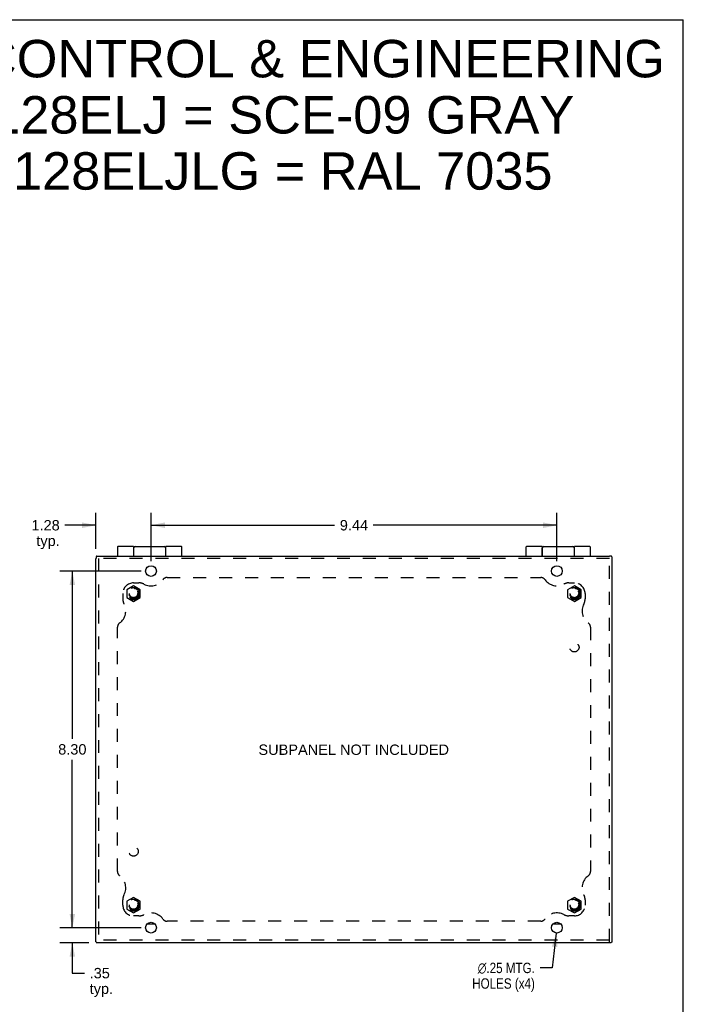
# Model space of a CAD drawing. Header units: inches. Extents: x 0 to 54.8, y 0 to 35.5.
# Tile 8 of 8: x 39.4 to 54.8, y 12.6 to 35.5. Entities that reach past the tile are written whole.
import ezdxf

# ---------------------------------------------------------------- set-up
doc = ezdxf.new("R2010")
doc.units = ezdxf.units.IN
doc.header["$LTSCALE"] = 3.016129
doc.header["$MEASUREMENT"] = 0
doc.linetypes.add('HIDDEN', pattern=[0.2, 0.1, -0.1])
doc.layers.get('0').update_dxf_attribs({"linetype": 'CONTINUOUS'})
for name, color, linetype in [('DEFAULT_2', 8, 'HIDDEN'), ('DIMENSIONS', 7, 'CONTINUOUS'), ('DOOR_ASSEMBLY', 7, 'CONTINUOUS'), ('SUBPANEL', 7, 'CONTINUOUS')]:
    doc.layers.add(name, color=color, linetype=linetype)
doc.styles.get("Standard").update_dxf_attribs({"font": 'arial.ttf'})
doc.styles.add('TEXTSTYLE_1', font='gdt', dxfattribs={"width": 0.8})
doc.dimstyles.new('DIMSTYLE_1', dxfattribs={"dimtxt": 0.241935, "dimasz": 0.322581, "dimexe": 0.09, "dimexo": 0.07, "dimgap": 0.0375, "dimtad": 0, "dimtih": 1, "dimtoh": 1, "dimzin": 4, "dimdsep": 46, "dimtxsty": 'Standard', "dimblk": '_FILLED', "dimblk1": '_FILLED', "dimblk2": '_FILLED', "dimcen": 0.09, "dimazin": 1, "dimtfac": 1, "dimtdec": 3, "dimtofl": 0, "dimtmove": 0, "dimatfit": 3, "dimldrblk": '_FILLED', "dimfxl": 0, "dimtolj": 1, "dimtzin": 4, "dimarcsym": 0})
doc.dimstyles.new('DIMSTYLE_2', dxfattribs={"dimtxt": 0.241935, "dimasz": 0.322581, "dimexe": 0.09, "dimexo": 0.07, "dimgap": 0.09, "dimtad": 0, "dimtih": 1, "dimtoh": 1, "dimzin": 4, "dimdsep": 46, "dimtxsty": 'Standard', "dimblk": '_FILLED', "dimblk1": '_FILLED', "dimblk2": '_FILLED', "dimcen": 0.09, "dimazin": 1, "dimtfac": 1, "dimtdec": 3, "dimtofl": 0, "dimtmove": 0, "dimatfit": 1, "dimldrblk": '_FILLED', "dimfxl": 0, "dimtolj": 1, "dimtzin": 4, "dimarcsym": 0})

# ---------------------------------------------------------------- blocks, each defined once
blk = doc.blocks.new('_FILLED')
at = {"color": 0, "linetype": 'ByBlock'}
blk.add_solid([(0, 0), (-1, 0.2), (-1, -0.2)], dxfattribs=at)
blk = doc.blocks.new('*D1')
at = {"layer": 'DIMENSIONS', "color": 2, "linetype": 'Continuous'}
for p, q in [((42.235, 22.653), (40.341, 22.653)), ((40.631, 22.653), (40.631, 18.745)), ((40.631, 14.353), (40.631, 18.261)), ((42.235, 14.353), (40.341, 14.353))]:
    blk.add_line(p, q, dxfattribs=at)
at = {"layer": 'DIMENSIONS', "color": 2, "linetype": 'Continuous', "xscale": 0.3225806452, "yscale": 0.3225806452, "zscale": 0.3225806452}
for p, rotation in [((40.631, 22.653), 90), ((40.631, 14.353), 270)]:
    blk.add_blockref('_FILLED', p, dxfattribs=dict(at, rotation=rotation))
at = {"layer": 'DIMENSIONS', "color": 2, "linetype": 'Continuous', "insert": (40.631, 18.624), "char_height": 0.2419, "width": 0.65745, "attachment_point": 2, "line_spacing_factor": 0.9}
blk.add_mtext('8.30', dxfattribs=at)
blk = doc.blocks.new('*D2')
at = {"layer": 'DIMENSIONS', "color": 2, "linetype": 'Continuous'}
for p, q in [((51.885, 14.229), (51.791, 13.417)), ((51.791, 13.417), (51.508, 13.417))]:
    blk.add_line(p, q, dxfattribs=at)
at = {"layer": 'DIMENSIONS', "color": 2, "linetype": 'Continuous', "xscale": 0.3225806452, "yscale": 0.3225806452, "zscale": 0.3225806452, "rotation": 83.399889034}
blk.add_blockref('_FILLED', (51.885, 14.229), dxfattribs=at)
at = {"layer": 'DIMENSIONS', "color": 2, "linetype": 'Continuous', "insert": (51.387, 13.538), "char_height": 0.24194, "width": 1.81946, "attachment_point": 3, "line_spacing_factor": 0.9, "style": 'TEXTSTYLE_1'}
blk.add_mtext('{\\fgdt;n}\\fArial;.25 MTG.\\PHOLES (x4)', dxfattribs=at)
blk = doc.blocks.new('*D3')
at = {"layer": 'DIMENSIONS', "color": 2, "linetype": 'Continuous'}
for p, q in [((42.461, 22.879), (42.461, 24.009)), ((51.899, 22.879), (51.899, 24.009)), ((42.461, 23.719), (46.73, 23.719)), ((51.899, 23.719), (47.63, 23.719))]:
    blk.add_line(p, q, dxfattribs=at)
at = {"layer": 'DIMENSIONS', "color": 2, "linetype": 'Continuous', "xscale": 0.3225806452, "yscale": 0.3225806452, "zscale": 0.3225806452, "rotation": 180}
blk.add_blockref('_FILLED', (42.461, 23.719), dxfattribs=at)
at = {"layer": 'DIMENSIONS', "color": 2, "linetype": 'Continuous', "xscale": 0.3225806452, "yscale": 0.3225806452, "zscale": 0.3225806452}
blk.add_blockref('_FILLED', (51.899, 23.719), dxfattribs=at)
at = {"layer": 'DIMENSIONS', "color": 2, "linetype": 'Continuous', "insert": (47.18, 23.84), "char_height": 0.2419, "width": 0.65745, "attachment_point": 2, "line_spacing_factor": 0.9}
blk.add_mtext('9.44', dxfattribs=at)
blk = doc.blocks.new('*D4')
at = {"layer": 'DIMENSIONS', "color": 2, "linetype": 'Continuous'}
for p, q in [((41.18, 23.169), (41.18, 24.009)), ((42.461, 22.879), (42.461, 24.009)), ((41.18, 23.719), (40.459, 23.719)), ((42.461, 23.719), (43.106, 23.719))]:
    blk.add_line(p, q, dxfattribs=at)
at = {"layer": 'DIMENSIONS', "color": 2, "linetype": 'Continuous', "xscale": 0.3225806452, "yscale": 0.3225806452, "zscale": 0.3225806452}
blk.add_blockref('_FILLED', (41.18, 23.719), dxfattribs=at)
at = {"layer": 'DIMENSIONS', "color": 2, "linetype": 'Continuous', "xscale": 0.3225806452, "yscale": 0.3225806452, "zscale": 0.3225806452, "rotation": 180}
blk.add_blockref('_FILLED', (42.461, 23.719), dxfattribs=at)
at = {"layer": 'DIMENSIONS', "color": 2, "linetype": 'Continuous', "insert": (40.338, 23.84), "char_height": 0.2419, "width": 0.65745, "attachment_point": 3, "line_spacing_factor": 0.9}
blk.add_mtext('1.28\\Ptyp.', dxfattribs=at)
blk = doc.blocks.new('*D5')
at = {"layer": 'DIMENSIONS', "color": 2, "linetype": 'Continuous'}
for p, q in [((40.631, 14.353), (40.631, 14.998)), ((42.235, 14.353), (40.341, 14.353)), ((41.014, 14.003), (40.341, 14.003)), ((40.631, 14.003), (40.631, 13.296)), ((40.631, 13.296), (40.913, 13.296))]:
    blk.add_line(p, q, dxfattribs=at)
at = {"layer": 'DIMENSIONS', "color": 2, "linetype": 'Continuous', "xscale": 0.3225806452, "yscale": 0.3225806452, "zscale": 0.3225806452}
for p, rotation in [((40.631, 14.353), 270), ((40.631, 14.003), 90)]:
    blk.add_blockref('_FILLED', p, dxfattribs=dict(at, rotation=rotation))
at = {"layer": 'DIMENSIONS', "color": 2, "linetype": 'Continuous', "insert": (41.034, 13.417), "char_height": 0.2419, "width": 0.54413, "attachment_point": 1, "line_spacing_factor": 0.9}
blk.add_mtext('.35\\Ptyp.', dxfattribs=at)

msp = doc.modelspace()

# ---------------------------------------------------------------- linework, layer by layer
at = {"color": 7, "linetype": 'Continuous'}
for p, q in [((0, 35.484), (54.839, 35.484)), ((54.839, 0), (54.839, 35.484)), ((41.185, 22.986), (41.185, 22.943)), ((53.163, 22.998), (53.12, 22.998)), ((53.184, 21.631), (53.18, 21.631)), ((53.184, 21.375), (53.184, 21.631)), ((53.184, 21.375), (53.18, 21.375)), ((42.372, 14.441), (42.55, 14.441)), ((51.81, 14.441), (51.988, 14.441)), ((41.197, 14.008), (41.24, 14.008)), ((53.12, 14.008), (53.163, 14.008))]:
    msp.add_line(p, q, dxfattribs=at)
at = {"color": 3, "linetype": 'Continuous'}
for p, q in [((41.18, 14.024), (41.18, 22.943)), ((41.199, 23.001), (41.198, 23.001)), ((41.198, 23.001), (41.198, 23.001)), ((41.201, 23.003), (53.12, 23.003)), ((53.178, 22.985), (53.177, 22.985)), ((53.178, 22.984), (53.178, 22.985)), ((53.18, 22.982), (53.18, 14.024)), ((41.182, 14.022), (41.182, 14.021)), ((41.182, 14.022), (41.182, 14.022)), ((53.12, 14.003), (41.24, 14.003)), ((53.178, 14.022), (53.177, 14.021)), ((53.178, 14.022), (53.178, 14.022))]:
    msp.add_line(p, q, dxfattribs=at)
for points in [[(41.19, 22.995), (41.189, 22.994), (41.188, 22.993), (41.187, 22.992), (41.186, 22.991), (41.185, 22.99), (41.185, 22.988), (41.185, 22.987), (41.185, 22.986)], [(41.194, 22.998), (41.194, 22.998), (41.193, 22.997), (41.192, 22.997), (41.191, 22.996), (41.191, 22.996), (41.19, 22.995)], [(41.198, 23.001), (41.197, 23), (41.196, 23), (41.196, 22.999), (41.195, 22.999), (41.194, 22.998)], [(41.2, 23.003), (41.2, 23.003), (41.2, 23.002), (41.199, 23.002), (41.199, 23.002), (41.199, 23.001)], [(41.201, 23.003), (41.201, 23.003), (41.201, 23.003), (41.201, 23.003), (41.201, 23.003), (41.201, 23.003), (41.2, 23.003)], [(53.172, 22.993), (53.171, 22.994), (53.17, 22.996), (53.169, 22.996), (53.168, 22.997), (53.166, 22.998), (53.165, 22.998), (53.163, 22.998), (53.163, 22.998)], [(53.175, 22.989), (53.174, 22.989), (53.174, 22.99), (53.173, 22.991), (53.173, 22.992), (53.172, 22.993), (53.172, 22.993)], [(53.177, 22.985), (53.177, 22.986), (53.176, 22.987), (53.176, 22.987), (53.175, 22.988), (53.175, 22.989)], [(53.179, 22.983), (53.179, 22.983), (53.179, 22.983), (53.179, 22.984), (53.179, 22.984), (53.178, 22.984)], [(53.18, 22.982), (53.18, 22.982), (53.18, 22.982), (53.18, 22.982), (53.18, 22.983), (53.18, 22.983), (53.179, 22.983)], [(41.18, 14.024), (41.181, 14.023), (41.181, 14.023), (41.181, 14.023), (41.181, 14.022), (41.182, 14.022)], [(41.18, 14.024), (41.18, 14.024), (41.18, 14.024), (41.18, 14.024), (41.18, 14.024), (41.18, 14.024), (41.18, 14.024)], [(41.182, 14.021), (41.183, 14.02), (41.183, 14.02), (41.184, 14.019), (41.184, 14.018), (41.185, 14.018)], [(41.185, 14.018), (41.185, 14.017), (41.186, 14.016), (41.186, 14.015), (41.187, 14.015), (41.187, 14.014), (41.188, 14.013)], [(41.188, 14.013), (41.189, 14.012), (41.19, 14.011), (41.191, 14.01), (41.192, 14.009), (41.193, 14.009), (41.195, 14.008), (41.196, 14.008), (41.197, 14.008)], [(53.172, 14.013), (53.171, 14.012), (53.17, 14.011), (53.169, 14.01), (53.168, 14.009), (53.166, 14.009), (53.165, 14.008), (53.163, 14.008), (53.163, 14.008)], [(53.175, 14.018), (53.174, 14.017), (53.174, 14.016), (53.173, 14.015), (53.173, 14.015), (53.172, 14.014), (53.172, 14.013)], [(53.177, 14.021), (53.177, 14.02), (53.176, 14.02), (53.176, 14.019), (53.175, 14.018), (53.175, 14.018)], [(53.179, 14.024), (53.179, 14.023), (53.179, 14.023), (53.179, 14.023), (53.179, 14.022), (53.178, 14.022)], [(53.18, 14.024), (53.18, 14.024), (53.18, 14.024), (53.18, 14.024), (53.18, 14.024), (53.18, 14.024), (53.179, 14.024)]]:
    msp.add_lwpolyline(points, dxfattribs=at)
for centre in [(42.461, 22.653), (51.899, 22.653), (42.461, 14.353), (51.899, 14.353)]:
    msp.add_circle(centre, 0.125, dxfattribs=at)
at = {"layer": 'DEFAULT_2', "color": 8, "linetype": 'HIDDEN'}
for p, q in [((53.12, 22.943), (41.201, 22.943)), ((41.24, 22.943), (41.24, 14.024)), ((53.12, 14.024), (53.12, 22.982)), ((42.055, 22.308), (41.899, 22.218)), ((42.211, 22.218), (42.055, 22.308)), ((52.305, 22.308), (52.149, 22.218)), ((52.461, 22.218), (52.305, 22.308)), ((41.899, 22.218), (41.899, 22.038)), ((41.899, 22.038), (42.055, 21.948)), ((42.055, 21.948), (42.211, 22.038)), ((42.211, 22.038), (42.211, 22.218)), ((52.149, 22.218), (52.149, 22.038)), ((52.149, 22.038), (52.305, 21.948)), ((52.305, 21.948), (52.461, 22.038)), ((52.461, 22.038), (52.461, 22.218)), ((42.055, 15.058), (41.899, 14.968)), ((41.899, 14.968), (41.899, 14.788)), ((42.211, 14.968), (42.055, 15.058)), ((42.211, 14.788), (42.211, 14.968)), ((52.305, 15.058), (52.149, 14.968)), ((52.149, 14.968), (52.149, 14.788)), ((52.461, 14.968), (52.305, 15.058)), ((52.461, 14.788), (52.461, 14.968)), ((41.899, 14.788), (42.055, 14.698)), ((42.055, 14.698), (42.211, 14.788)), ((52.149, 14.788), (52.305, 14.698)), ((52.305, 14.698), (52.461, 14.788)), ((53.12, 14.063), (41.24, 14.063))]:
    msp.add_line(p, q, dxfattribs=at)
for centre, radius in [((42.055, 22.128), 0.142), ((42.055, 22.128), 0.14), ((42.055, 22.128), 0.105), ((52.305, 22.128), 0.142), ((52.305, 22.128), 0.14), ((52.305, 22.128), 0.105), ((42.055, 22.128), 0.095), ((52.305, 22.128), 0.095), ((42.055, 14.878), 0.142), ((42.055, 14.878), 0.14), ((42.055, 14.878), 0.105), ((42.055, 14.878), 0.095), ((52.305, 14.878), 0.142), ((52.305, 14.878), 0.14), ((52.305, 14.878), 0.105), ((52.305, 14.878), 0.095)]:
    msp.add_circle(centre, radius, dxfattribs=at)
at = {"layer": 'DOOR_ASSEMBLY', "color": 7, "linetype": 'Continuous'}
for p, q in [((41.68, 23.211), (41.68, 23.003)), ((42.055, 23.224), (41.693, 23.224)), ((42.055, 23.224), (42.055, 23.003)), ((42.055, 23.144), (42.06, 23.144)), ((42.06, 23.003), (42.06, 23.194)), ((42.09, 23.224), (42.77, 23.224)), ((42.8, 23.194), (42.8, 23.003)), ((42.8, 23.144), (42.805, 23.144)), ((42.805, 23.003), (42.805, 23.224)), ((43.167, 23.224), (42.805, 23.224)), ((43.18, 23.003), (43.18, 23.211)), ((51.18, 23.211), (51.18, 23.003)), ((51.555, 23.224), (51.193, 23.224)), ((51.555, 23.224), (51.555, 23.003)), ((51.555, 23.144), (51.56, 23.144)), ((51.56, 23.003), (51.56, 23.194)), ((51.59, 23.224), (52.27, 23.224)), ((52.3, 23.194), (52.3, 23.003)), ((52.3, 23.144), (52.305, 23.144)), ((52.667, 23.224), (52.305, 23.224)), ((52.305, 23.003), (52.305, 23.224)), ((52.68, 23.003), (52.68, 23.211)), ((42.441, 22.777), (42.442, 22.776))]:
    msp.add_line(p, q, dxfattribs=at)
for points in [[(42.055, 23.154), (42.055, 23.153), (42.055, 23.153), (42.055, 23.152), (42.055, 23.151), (42.055, 23.151), (42.055, 23.15), (42.055, 23.15), (42.055, 23.149), (42.055, 23.149), (42.055, 23.148), (42.055, 23.148), (42.055, 23.148), (42.055, 23.147), (42.056, 23.147), (42.056, 23.147), (42.056, 23.146), (42.056, 23.146), (42.056, 23.146), (42.056, 23.145), (42.056, 23.145), (42.056, 23.145), (42.056, 23.144), (42.056, 23.144), (42.056, 23.144)], [(42.803, 23.144), (42.803, 23.144), (42.804, 23.144), (42.804, 23.145), (42.804, 23.145), (42.804, 23.145), (42.804, 23.146), (42.804, 23.146), (42.804, 23.146), (42.804, 23.147), (42.804, 23.147), (42.804, 23.147), (42.804, 23.148), (42.804, 23.148), (42.805, 23.148), (42.805, 23.149), (42.805, 23.149), (42.805, 23.15), (42.805, 23.15), (42.805, 23.151), (42.805, 23.151), (42.805, 23.152), (42.805, 23.153), (42.805, 23.153), (42.805, 23.154)], [(51.555, 23.154), (51.555, 23.153), (51.555, 23.153), (51.555, 23.152), (51.555, 23.151), (51.555, 23.151), (51.555, 23.15), (51.555, 23.15), (51.555, 23.149), (51.555, 23.149), (51.555, 23.148), (51.555, 23.148), (51.555, 23.148), (51.555, 23.147), (51.556, 23.147), (51.556, 23.147), (51.556, 23.146), (51.556, 23.146), (51.556, 23.146), (51.556, 23.145), (51.556, 23.145), (51.556, 23.145), (51.556, 23.144), (51.556, 23.144), (51.556, 23.144)], [(52.303, 23.144), (52.303, 23.144), (52.304, 23.144), (52.304, 23.145), (52.304, 23.145), (52.304, 23.145), (52.304, 23.146), (52.304, 23.146), (52.304, 23.146), (52.304, 23.147), (52.304, 23.147), (52.304, 23.147), (52.304, 23.148), (52.304, 23.148), (52.305, 23.148), (52.305, 23.149), (52.305, 23.149), (52.305, 23.15), (52.305, 23.15), (52.305, 23.151), (52.305, 23.151), (52.305, 23.152), (52.305, 23.153), (52.305, 23.153), (52.305, 23.154), (52.305, 23.154)]]:
    msp.add_lwpolyline(points, dxfattribs=at)
for centre, radius, start, end in [((41.693, 23.211), 0.013, 90, 180), ((42.09, 23.194), 0.03, 90, 180), ((42.77, 23.194), 0.03, 0, 90), ((43.167, 23.211), 0.013, 0, 90), ((51.193, 23.211), 0.013, 90, 180), ((51.59, 23.194), 0.03, 90, 180), ((52.27, 23.194), 0.03, 0, 90), ((52.667, 23.211), 0.013, 0, 90)]:
    msp.add_arc(centre, radius, start, end, dxfattribs=at)
at = {"layer": 'SUBPANEL', "color": 8, "linetype": 'HIDDEN'}
for p, q in [((42.838, 22.503), (51.522, 22.503)), ((42.055, 22.378), (42.18, 22.378)), ((52.18, 22.378), (52.305, 22.378)), ((41.805, 22.128), (41.805, 22.003)), ((52.555, 22.128), (52.555, 22.003)), ((41.68, 15.661), (41.68, 21.345)), ((52.68, 21.345), (52.68, 15.661)), ((41.805, 14.878), (41.805, 15.003)), ((52.555, 15.003), (52.555, 14.878)), ((42.18, 14.628), (42.055, 14.628)), ((51.522, 14.503), (42.838, 14.503)), ((52.305, 14.628), (52.18, 14.628))]:
    msp.add_line(p, q, dxfattribs=at)
for centre, radius in [((42.055, 22.128), 0.125), ((52.305, 22.128), 0.125), ((52.305, 20.878), 0.109), ((42.055, 16.128), 0.109), ((42.055, 14.878), 0.125), ((52.305, 14.878), 0.125)]:
    msp.add_circle(centre, radius, dxfattribs=at)
for centre, radius, start, end in [((42.838, 22.378), 0.125, 90, 144.1013), ((51.522, 22.378), 0.125, 35.8987, 90), ((42.055, 22.128), 0.25, 90, 180), ((42.18, 22.128), 0.25, 62.1089, 90), ((42.458, 22.653), 0.344, 242.1089, 324.1013), ((51.902, 22.653), 0.344, 215.8987, 297.8911), ((52.18, 22.128), 0.25, 90, 117.8911), ((52.305, 22.128), 0.25, 0, 90), ((42.055, 22.003), 0.25, 180, 207.8911), ((52.305, 22.003), 0.25, 332.1089, 360), ((41.53, 21.725), 0.344, 305.8987, 27.8911), ((52.83, 21.725), 0.344, 152.1089, 234.1013), ((41.805, 21.345), 0.125, 125.8987, 180), ((52.555, 21.345), 0.125, 0, 54.1013), ((41.805, 15.661), 0.125, 180, 234.1013), ((52.555, 15.661), 0.125, 305.8987, 360), ((41.53, 15.281), 0.344, 332.1089, 54.1013), ((52.83, 15.281), 0.344, 125.8987, 207.8911), ((42.055, 15.003), 0.25, 152.1089, 180), ((52.305, 15.003), 0.25, 0, 27.8911), ((42.055, 14.878), 0.25, 180, 270), ((42.458, 14.353), 0.344, 35.8987, 117.8911), ((51.902, 14.353), 0.344, 62.1089, 144.1013), ((52.305, 14.878), 0.25, 270, 360), ((42.18, 14.878), 0.25, 270, 297.8911), ((42.838, 14.628), 0.125, 215.8987, 270), ((51.522, 14.628), 0.125, 270, 324.1013), ((52.18, 14.878), 0.25, 242.1089, 270)]:
    msp.add_arc(centre, radius, start, end, dxfattribs=at)

# ---------------------------------------------------------------- texts
at = {"layer": 'DIMENSIONS', "color": 2, "linetype": 'Continuous', "attachment_point": 2, "line_spacing_factor": 0.9}
for s, insert, char_height, width in [('SAGINAW CONTROL & ENGINEERING\\PSCE-L9128ELJ = SCE-09 GRAY\\PSCE-L9128ELJLG = RAL 7035', (43.394, 35.013), 0.87097, 21.9976), ('SUBPANEL NOT INCLUDED', (47.175, 18.616), 0.24194, 4.42409)]:
    msp.add_mtext(s, dxfattribs=dict(at, insert=insert, char_height=char_height, width=width))

# ---------------------------------------------------------------- dimensions: what is measured, and where the dimension line sits
at = {"layer": 'DIMENSIONS', "color": 2, "linetype": 'Continuous'}
dim = msp.add_linear_dim(base=(42.461, 23.719), p1=(41.18, 23.099), p2=(42.461, 22.809), text='<>\\Ptyp.', dimstyle='DIMSTYLE_1', dxfattribs=at)
dim.commit()
dim.dimension.update_dxf_attribs({"geometry": '*D4', "text_midpoint": (40.009, 23.538), "dimtype": 160})
for base, p1, p2, angle, picture, middle in [((42.461, 23.719), (51.899, 22.809), (42.461, 22.809), 180, '*D3', (47.179, 23.718)), ((40.631, 14.353), (42.305, 22.653), (42.305, 14.353), 270, '*D1', (40.63, 18.502))]:
    dim = msp.add_linear_dim(base=base, p1=p1, p2=p2, angle=angle, dimstyle='DIMSTYLE_1', dxfattribs=at)
    dim.commit()
    dim.dimension.update_dxf_attribs({"geometry": picture, "text_midpoint": middle, "dimtype": 160})
dim = msp.add_linear_dim(base=(40.631, 14.353), p1=(41.084, 14.003), p2=(42.305, 14.353), angle=90, text='<>\\Ptyp.', dimstyle='DIMSTYLE_1', dxfattribs=at)
dim.commit()
dim.dimension.update_dxf_attribs({"geometry": '*D5', "text_midpoint": (41.306, 13.115), "dimtype": 160})
dim = msp.add_diameter_dim_2p(p1=(51.885, 14.229), p2=(51.913, 14.477), text='%%c<> MTG.\\PHOLES (x4)', dimstyle='DIMSTYLE_2', override={"dimpost": '<>'}, dxfattribs=at)
dim.commit()
dim.dimension.update_dxf_attribs({"geometry": '*D2', "text_midpoint": (50.478, 13.235), "dimtype": 163})

doc.saveas('drawing.dxf')
